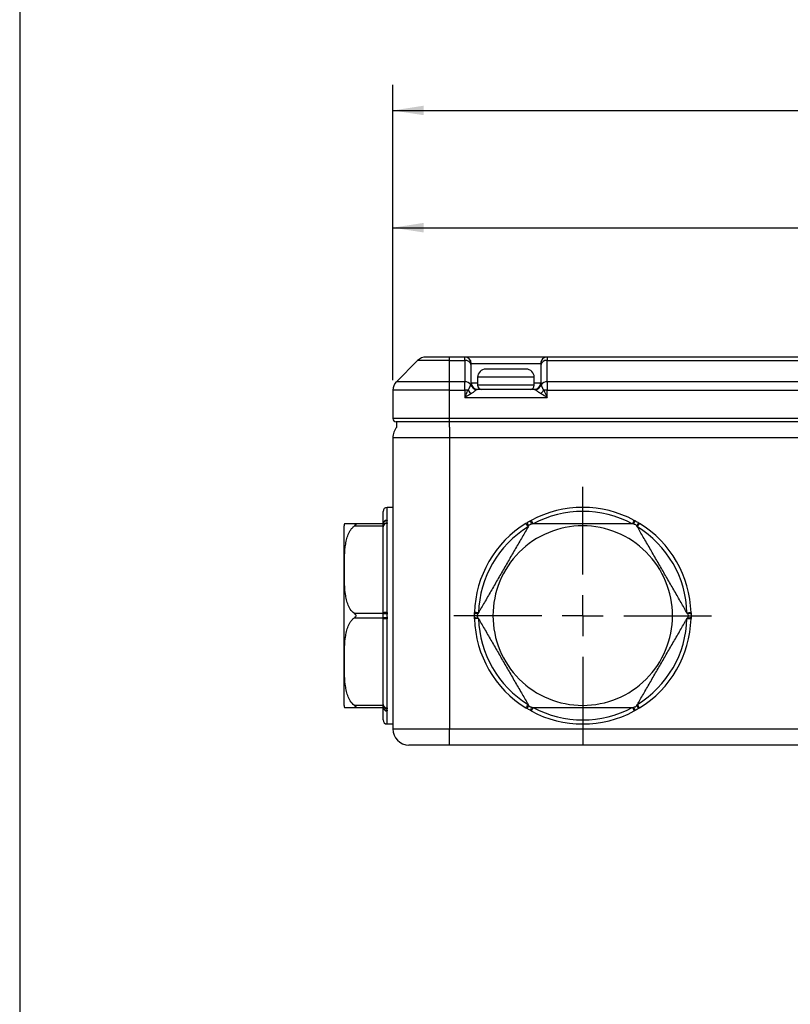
# Model space of a CAD drawing. Header units: millimetres. Extents: x 0 to 559, y 0 to 432.
# Tile 3 of 22: x 0 to 95, y 220 to 342. Entities that reach past the tile are written whole.
import ezdxf

# ---------------------------------------------------------------- set-up
doc = ezdxf.new("R2010")
doc.units = ezdxf.units.MM
doc.linetypes.add('CENTERX2', pattern=[20.32, 12.7, -2.54, 2.54, -2.54])
doc.layers.add('CENTER', color=40, linetype='CENTERX2')
doc.layers.add('DIMENSIONS', color=140, linetype='Continuous', lineweight=25)
doc.styles.add('SLDTEXTSTYLE0', font='TXT', dxfattribs={"width": 0.75})
doc.dimstyles.new('SLDDIMSTYLE1', dxfattribs={"dimtxt": 5.5, "dimasz": 3.81, "dimexe": 0, "dimexo": 0.0625, "dimgap": 1.375, "dimtad": 0, "dimtih": 1, "dimtoh": 1, "dimdec": 1, "dimrnd": 1e-09, "dimzin": 4, "dimdsep": 46, "dimtxsty": 'SLDTEXTSTYLE0', "dimsah": 1, "dimcen": 0.09, "dimadec": 0, "dimazin": 1, "dimtfac": 1, "dimtdec": 1, "dimtofl": 0, "dimtmove": 0, "dimatfit": 3, "dimfxl": 0, "dimfrac": 2, "dimtolj": 1, "dimtzin": 12, "dimarcsym": 0})

# ---------------------------------------------------------------- blocks, each defined once
blk = doc.blocks.new('_D_7')
at = {"layer": 'DIMENSIONS'}
for p, q in [((46.15, 297.56), (46.15, 334.09)), ((236.15, 303.66), (236.15, 334.09)), ((134.04, 331.72), (132.36, 331.72)), ((132.36, 331.72), (132.36, 322.99)), ((148.26, 331.72), (149.94, 331.72)), ((149.94, 331.72), (149.94, 322.99)), ((46.15, 330.91), (129.57, 330.91)), ((236.15, 330.91), (152.73, 330.91)), ((132.36, 322.99), (134.04, 322.99)), ((149.94, 322.99), (148.26, 322.99)), ((236.15, 301.16), (236.15, 302.16)), ((236.15, 296.16), (236.15, 299.66)), ((236.15, 285.18), (236.15, 294.66))]:
    blk.add_line(p, q, dxfattribs=at)
for points in [[(46.15, 330.91), (49.96, 330.33), (49.96, 331.5)], [(236.15, 330.91), (232.34, 331.5), (232.34, 330.33)]]:
    blk.add_solid(points, dxfattribs=at)
at = {"layer": 'DIMENSIONS', "char_height": 5.5, "attachment_point": 1, "style": 'SLDTEXTSTYLE0'}
for s, insert in [('190.0', (132, 339.93)), ('7.48', (134.04, 330.08))]:
    blk.add_mtext(s, dxfattribs=dict(at, insert=insert))
blk = doc.blocks.new('_D_8')
at = {"layer": 'DIMENSIONS'}
for p, q in [((46.15, 297.56), (46.15, 319.58)), ((185.15, 303.66), (185.15, 319.58)), ((108.54, 317.22), (106.86, 317.22)), ((106.86, 317.22), (106.86, 308.49)), ((122.76, 317.22), (124.44, 317.22)), ((124.44, 317.22), (124.44, 308.49)), ((46.15, 316.41), (104.07, 316.41)), ((185.15, 316.41), (127.23, 316.41)), ((106.86, 308.49), (108.54, 308.49)), ((124.44, 308.49), (122.76, 308.49)), ((185.15, 301.16), (185.15, 302.16)), ((185.15, 297.55), (185.15, 299.66))]:
    blk.add_line(p, q, dxfattribs=at)
for points in [[(46.15, 316.41), (49.96, 315.82), (49.96, 317)], [(185.15, 316.41), (181.34, 317), (181.34, 315.82)]]:
    blk.add_solid(points, dxfattribs=at)
at = {"layer": 'DIMENSIONS', "char_height": 5.5, "attachment_point": 1, "style": 'SLDTEXTSTYLE0'}
for s, insert in [('139.0', (106.5, 325.43)), ('5.47', (108.54, 315.58))]:
    blk.add_mtext(s, dxfattribs=dict(at, insert=insert))
blk = doc.blocks.new('SW_CENTERMARKSYMBOL_3')
at = {"layer": 'CENTER', "color": 0}
for p, q in [((0, 5.08), (0, 15.94)), ((0, 0), (0, 2.54)), ((-5.08, 0), (-15.94, 0)), ((0, 0), (-2.54, 0)), ((0, 0), (0, -2.54)), ((0, 0), (2.54, 0)), ((5.08, 0), (15.94, 0)), ((0, -5.08), (0, -15.94))]:
    blk.add_line(p, q, dxfattribs=at)

msp = doc.modelspace()

# ---------------------------------------------------------------- linework, layer by layer
at = {"color": 7, "linetype": 'Continuous'}
msp.add_line((0, 431.8), (0, 0), dxfattribs=at)
for p, q in [((49.21, 299.97), (46.59, 297.35)), ((53.15, 299.97), (49.21, 299.97)), ((53.15, 300.41), (50.27, 300.41)), ((53.15, 299.97), (53.15, 300.41)), ((55.05, 300.41), (53.15, 300.41)), ((53.15, 297.35), (53.15, 299.97)), ((53.15, 299.97), (55.05, 299.97)), ((65.25, 300.41), (55.05, 300.41)), ((55.05, 299.97), (55.05, 300.39)), ((55.05, 299.97), (55.05, 297.35)), ((127.67, 300.41), (65.25, 300.41)), ((65.25, 300.39), (65.25, 299.97)), ((65.25, 297.35), (65.25, 299.97)), ((65.25, 299.97), (128.77, 299.97)), ((55.85, 299.61), (64.45, 299.61)), ((55.85, 299.41), (55.85, 299.6)), ((55.85, 297.21), (55.85, 299.41)), ((62.65, 298.91), (57.65, 298.91)), ((64.45, 299.6), (64.45, 299.41)), ((64.45, 299.41), (64.45, 297.21)), ((53.15, 297.35), (46.59, 297.35)), ((53.15, 296.29), (53.15, 297.35)), ((55.05, 297.35), (53.15, 297.35)), ((55.05, 296.29), (55.05, 297.35)), ((56.65, 297.91), (56.65, 296.91)), ((63.65, 297.91), (56.65, 297.91)), ((63.65, 296.91), (63.65, 297.91)), ((65.25, 297.35), (65.25, 296.29)), ((174.77, 297.35), (65.25, 297.35)), ((53.15, 296.29), (46.15, 296.29)), ((46.15, 296.29), (46.15, 292.81)), ((53.15, 292.81), (53.15, 296.29)), ((53.15, 296.29), (55.05, 296.29)), ((55.05, 296.29), (55.05, 295.41)), ((55.46, 296.29), (55.05, 296.29)), ((55.85, 297.21), (56.65, 297.21)), ((60.15, 296.41), (56.62, 296.41)), ((63.65, 296.91), (56.65, 296.91)), ((60.15, 296.41), (60.15, 296.41)), ((63.68, 296.41), (60.15, 296.41)), ((63.65, 297.21), (64.45, 297.21)), ((65.25, 296.29), (64.84, 296.29)), ((65.25, 295.41), (65.25, 296.29)), ((65.25, 296.29), (174.77, 296.29)), ((55.05, 295.41), (65.25, 295.41)), ((53.15, 292.81), (46.15, 292.81)), ((46.66, 291.74), (46.66, 292.41)), ((174.77, 292.81), (53.15, 292.81)), ((53.15, 292.41), (53.15, 292.81)), ((174.77, 292.41), (53.15, 292.41)), ((53.15, 291.74), (53.15, 292.41)), ((53.15, 291.74), (53.15, 290.41)), ((53.15, 290.41), (46.15, 290.41)), ((46.15, 290.41), (46.15, 254.41)), ((174.77, 290.41), (53.15, 290.41)), ((53.15, 290.41), (53.15, 254.41)), ((46.15, 281.81), (45.45, 281.81)), ((45.45, 280.2), (45.45, 281.81)), ((44.95, 279.76), (41.41, 279.76)), ((41.41, 279.51), (44.95, 279.51)), ((45, 279.9), (44.95, 279.76)), ((44.95, 279.51), (44.95, 279.4)), ((45.45, 268.79), (45.45, 279.82)), ((44.95, 268.66), (41.41, 268.66)), ((41.41, 268.16), (44.95, 268.16)), ((44.95, 268.78), (44.95, 268.66)), ((44.95, 268.16), (44.95, 268.05)), ((45.45, 257), (45.45, 268.03)), ((44.95, 257.31), (41.41, 257.31)), ((41.41, 257.06), (44.95, 257.06)), ((44.95, 257.43), (44.95, 257.31)), ((44.95, 257.07), (45, 256.92)), ((45.45, 255.01), (45.45, 256.62)), ((45.45, 255.01), (46.15, 255.01)), ((46.15, 254.41), (53.15, 254.41)), ((53.15, 254.41), (174.77, 254.41)), ((53.15, 252.41), (53.15, 254.41)), ((53.15, 252.41), (48.15, 252.41)), ((174.77, 252.41), (53.15, 252.41))]:
    msp.add_line(p, q)
at = {"flags": 128}
for points in [[(63.52, 279.76), (63.47, 279.85), (63.43, 279.93), (63.39, 280.01), (63.35, 280.07), (63.32, 280.13), (63.3, 280.17), (63.28, 280.19), (63.28, 280.2)], [(75.78, 279.76), (75.83, 279.85), (75.87, 279.93), (75.91, 280.01), (75.95, 280.07), (75.98, 280.13), (76, 280.17), (76.01, 280.19), (76.02, 280.2)], [(62.88, 279.4), (62.83, 279.48), (62.78, 279.56), (62.74, 279.63), (62.7, 279.7), (62.67, 279.75), (62.64, 279.79), (62.63, 279.82), (62.62, 279.82)], [(76.41, 279.4), (76.46, 279.48), (76.51, 279.56), (76.56, 279.63), (76.6, 279.7), (76.63, 279.75), (76.65, 279.79), (76.67, 279.82), (76.67, 279.82)], [(56.75, 268.78), (56.66, 268.78), (56.56, 268.78), (56.48, 268.79), (56.4, 268.79), (56.34, 268.79), (56.29, 268.79), (56.26, 268.79), (56.25, 268.79)], [(56.75, 268.05), (56.66, 268.04), (56.56, 268.04), (56.48, 268.04), (56.4, 268.04), (56.34, 268.04), (56.29, 268.03), (56.26, 268.03), (56.25, 268.03)], [(82.54, 268.78), (82.64, 268.78), (82.73, 268.78), (82.82, 268.79), (82.9, 268.79), (82.96, 268.79), (83, 268.79), (83.03, 268.79), (83.04, 268.79)], [(82.54, 268.05), (82.64, 268.04), (82.73, 268.04), (82.82, 268.04), (82.9, 268.04), (82.96, 268.04), (83, 268.03), (83.03, 268.03), (83.04, 268.03)], [(62.62, 257), (62.63, 257.01), (62.64, 257.04), (62.67, 257.07), (62.7, 257.13), (62.74, 257.19), (62.78, 257.27), (62.83, 257.35), (62.88, 257.43)], [(63.52, 257.06), (63.47, 256.98), (63.43, 256.89), (63.39, 256.82), (63.35, 256.75), (63.32, 256.7), (63.3, 256.66), (63.28, 256.63), (63.28, 256.62)], [(75.78, 257.06), (75.83, 256.98), (75.87, 256.89), (75.91, 256.82), (75.95, 256.75), (75.98, 256.7), (76, 256.66), (76.01, 256.63), (76.02, 256.62)], [(76.41, 257.43), (76.46, 257.35), (76.51, 257.27), (76.56, 257.19), (76.6, 257.13), (76.63, 257.07), (76.65, 257.04), (76.67, 257.01), (76.67, 257)]]:
    msp.add_lwpolyline(points, dxfattribs=at)
for centre, radius, start, end in [((50.27, 298.91), 1.5, 90, 135), ((55.05, 299.61), 0.8, 359.9927, 89.9913), ((55.05, 299.6), 0.794, 0.4407, 90.433), ((55.15, 299.27), 0.714, 11.4221, 98.0486), ((65.25, 299.61), 0.8, 90.0079, 180.0081), ((65.24, 299.6), 0.794, 89.5659, 179.5604), ((65.15, 299.27), 0.714, 81.9502, 168.579), ((57.65, 297.91), 1, 90, 180), ((62.65, 297.91), 1, 0, 90), ((47.65, 296.29), 1.5, 135, 180), ((55.1, 296.52), 0.834, 33.4007, 93.8577), ((65.19, 296.52), 0.834, 86.1423, 146.5993), ((57.06, 297.56), 2.04, 218.5631, 234.5653), ((56.59, 297.22), 0.826, 196.5962, 267.263), ((56.62, 297.21), 0.795, 187.4389, 269.7782), ((56.65, 297.21), 0.8, 180, 270), ((57.15, 296.91), 0.5, 180, 270), ((63.15, 296.91), 0.5, 270.0001, 0), ((63.65, 297.21), 0.8, 270, 0), ((63.67, 297.21), 0.795, 270.2215, 352.562), ((63.7, 297.22), 0.826, 272.7373, 343.4035), ((63.24, 297.56), 2.04, 305.433, 321.4385), ((46.55, 292.81), 0.4, 180, 270), ((48.15, 290.41), 2, 138.2451, 180), ((45.45, 281.31), 0.5, 90, 180), ((69.65, 268.41), 13.4, 61.6237, 118.3763), ((45.42, 279.73), 0.473, 86.5777, 176.107), ((42.15, 279.52), 2, 172.9638, 180), ((45.4, 279.67), 0.462, 84.6491, 168.0516), ((45.44, 279.4), 0.501, 89.3551, 167.4776), ((45.41, 279.36), 0.467, 85.784, 175.0444), ((69.65, 268.41), 13.4, 121.6237, 178.3763), ((64.17, 280.36), 1.48, 197.8083, 214.7852), ((62.04, 279.13), 1.48, 25.2123, 42.1936), ((77.25, 279.13), 1.48, 137.8092, 154.785), ((75.13, 280.36), 1.48, 325.2134, 342.1932), ((69.65, 268.41), 13.4, 1.6237, 58.3763), ((45.32, 264.37), 4.42, 88.3821, 94.8639), ((44.63, 258.76), 9.9, 85.2969, 88.1634), ((44.63, 278.06), 9.9, 271.8366, 274.7031), ((45.32, 272.46), 4.42, 265.1363, 271.6178), ((56.56, 267.19), 1.48, 85.2128, 102.1933), ((56.56, 269.64), 1.48, 257.8067, 274.7872), ((69.65, 268.41), 13.4, 181.6237, 238.3763), ((69.65, 268.41), 13.4, 301.6237, 358.3763), ((82.73, 267.19), 1.48, 77.8073, 94.7866), ((82.73, 269.64), 1.48, 265.2134, 282.1927), ((42.15, 257.31), 2, 180, 187.0292), ((45.41, 257.47), 0.467, 184.9556, 274.2159), ((45.44, 257.42), 0.501, 192.5224, 270.6446), ((45.4, 257.16), 0.462, 191.9484, 275.351), ((45.42, 257.1), 0.473, 183.8932, 273.4223), ((64.17, 256.47), 1.48, 145.2147, 162.192), ((62.04, 257.69), 1.48, 317.8061, 334.7878), ((77.25, 257.69), 1.48, 205.2149, 222.1911), ((75.13, 256.47), 1.48, 17.8066, 34.7867), ((69.65, 268.41), 13.4, 241.6237, 298.3763), ((45.45, 255.51), 0.5, 180, 270), ((48.15, 254.41), 2, 180, 270)]:
    msp.add_arc(centre, radius, start, end)
for points in [[(55.05, 300.39), (55.05, 300.41), (55.05, 300.41), (55.05, 300.41)], [(65.25, 300.41), (65.25, 300.41), (65.25, 300.41), (65.25, 300.39)], [(55.85, 299.6), (55.85, 299.61), (55.85, 299.61), (55.85, 299.61)], [(64.45, 299.61), (64.45, 299.61), (64.45, 299.61), (64.45, 299.6)], [(55.83, 297.11), (55.84, 297.14), (55.85, 297.18), (55.85, 297.21)], [(64.45, 297.21), (64.45, 297.18), (64.45, 297.14), (64.46, 297.11)], [(75.78, 279.76), (71.95, 281.83), (67.34, 281.83), (63.52, 279.76)], [(44.95, 279.76), (44.95, 280.78), (44.95, 281.31), (44.95, 281.31)], [(44.95, 268.78), (44.95, 273.12), (44.95, 277.12), (44.95, 279.4)], [(62.88, 279.4), (59.18, 277.12), (56.88, 273.12), (56.75, 268.78)], [(82.54, 268.78), (82.42, 273.12), (80.11, 277.12), (76.41, 279.4)], [(44.95, 257.43), (44.95, 259.71), (44.95, 263.7), (44.95, 268.05)], [(45.44, 268.63), (45.44, 268.56), (45.43, 268.49), (45.43, 268.41)], [(56.25, 268.19), (56.25, 268.27), (56.25, 268.34), (56.25, 268.41)], [(56.75, 268.05), (56.88, 263.7), (59.18, 259.71), (62.88, 257.43)], [(76.41, 257.43), (80.11, 259.71), (82.42, 263.7), (82.54, 268.05)], [(83.05, 268.41), (83.05, 268.34), (83.05, 268.27), (83.05, 268.19)], [(44.95, 255.51), (44.95, 255.51), (44.95, 256.05), (44.95, 257.06)], [(63.52, 257.06), (67.34, 255), (71.95, 255), (75.78, 257.06)]]:
    msp.add_open_spline(points, degree=3)
for points, knots in [([(55.05, 295.41), (55.08, 295.47), (55.13, 295.58), (55.2, 295.73), (55.28, 295.9), (55.36, 296.08), (55.43, 296.22), (55.46, 296.29)], [0, 0, 0, 0, 0.206755, 0.37343, 0.500023, 0.766708, 1, 1, 1, 1]), ([(55.46, 296.29), (55.47, 296.31), (55.5, 296.36), (55.54, 296.42), (55.59, 296.5), (55.63, 296.58), (55.68, 296.68), (55.72, 296.77), (55.75, 296.85), (55.78, 296.92), (55.79, 296.96), (55.8, 296.98)], [0, 0, 0, 0, 0.0765928, 0.1551617, 0.2355443, 0.355707, 0.4790124, 0.6068363, 0.732544, 0.8699592, 1, 1, 1, 1]), ([(55.8, 296.98), (55.81, 297), (55.82, 297.05), (55.83, 297.09), (55.83, 297.11)], [0, 0, 0, 0, 0.513718, 1, 1, 1, 1]), ([(56.55, 296.39), (56.54, 296.38), (56.52, 296.37), (56.48, 296.34), (56.44, 296.31), (56.39, 296.27), (56.34, 296.23), (56.26, 296.17), (56.16, 296.09), (56.02, 295.99), (55.92, 295.93), (55.87, 295.9)], [0, 0, 0, 0, 0.0807703, 0.1622083, 0.2446127, 0.328272, 0.4134618, 0.5004434, 0.66622, 0.8322412, 1, 1, 1, 1]), ([(56.62, 296.41), (56.61, 296.41), (56.59, 296.41), (56.57, 296.4), (56.55, 296.39)], [0, 0, 0, 0, 0.441553, 1, 1, 1, 1]), ([(63.74, 296.39), (63.73, 296.4), (63.71, 296.41), (63.69, 296.41), (63.68, 296.41)], [0, 0, 0, 0, 0.5584468, 1, 1, 1, 1]), ([(64.42, 295.9), (64.39, 295.92), (64.33, 295.96), (64.25, 296.01), (64.17, 296.07), (64.09, 296.13), (64, 296.2), (63.9, 296.27), (63.81, 296.35), (63.77, 296.38), (63.74, 296.39)], [0, 0, 0, 0, 0.100952, 0.201098, 0.300758, 0.400256, 0.499915, 0.671924, 0.837867, 1, 1, 1, 1]), ([(64.46, 297.11), (64.47, 297.09), (64.47, 297.07), (64.48, 297.03), (64.49, 297), (64.5, 296.98)], [0, 0, 0, 0, 0.321272, 0.65436, 1, 1, 1, 1]), ([(64.5, 296.98), (64.5, 296.97), (64.51, 296.94), (64.53, 296.9), (64.55, 296.84), (64.58, 296.77), (64.62, 296.68), (64.66, 296.58), (64.71, 296.49), (64.77, 296.39), (64.81, 296.32), (64.84, 296.29)], [0, 0, 0, 0, 0.085903, 0.175029, 0.26753, 0.393193, 0.521057, 0.644317, 0.76452, 0.884374, 1, 1, 1, 1]), ([(64.84, 296.29), (64.86, 296.25), (64.9, 296.16), (64.97, 296.01), (65.04, 295.85), (65.14, 295.65), (65.21, 295.5), (65.25, 295.41)], [0, 0, 0, 0, 0.149811, 0.316358, 0.499677, 0.70683, 1, 1, 1, 1]), ([(55.87, 295.9), (55.83, 295.88), (55.75, 295.83), (55.61, 295.75), (55.46, 295.66), (55.27, 295.54), (55.13, 295.46), (55.05, 295.41)], [0, 0, 0, 0, 0.1498101, 0.3163238, 0.4995906, 0.7067798, 1, 1, 1, 1]), ([(65.25, 295.41), (65.19, 295.45), (65.09, 295.51), (64.95, 295.59), (64.79, 295.68), (64.62, 295.78), (64.49, 295.86), (64.42, 295.9)], [0, 0, 0, 0, 0.208505, 0.375181, 0.500029, 0.766161, 1, 1, 1, 1]), ([(53.15, 292.41), (53.07, 292.41), (52.91, 292.41), (52.67, 292.41), (52.42, 292.41), (52.19, 292.41), (51.82, 292.41), (51.32, 292.41), (50.71, 292.41), (50.11, 292.41), (49.33, 292.41), (48.45, 292.41), (47.73, 292.41), (47.28, 292.41), (47, 292.41), (46.8, 292.41), (46.67, 292.41), (46.59, 292.41), (46.56, 292.41), (46.55, 292.41), (46.55, 292.41)], [0, 0, 0, 0, 0.023336, 0.046629, 0.069911, 0.093212, 0.116565, 0.178303, 0.240092, 0.304405, 0.368768, 0.500006, 0.631244, 0.695556, 0.759919, 0.821658, 0.883446, 0.92231, 0.961113, 1, 1, 1, 1]), ([(45.45, 280.2), (45.45, 280.19), (45.45, 280.17), (45.44, 280.14), (45.44, 280.13)], [0, 0, 0, 0, 0.5037, 1, 1, 1, 1]), ([(63.14, 280.13), (63.16, 280.14), (63.21, 280.17), (63.26, 280.19), (63.28, 280.2)], [0, 0, 0, 0, 0.4963, 1, 1, 1, 1]), ([(76.02, 280.2), (76.04, 280.19), (76.09, 280.17), (76.13, 280.14), (76.16, 280.13)], [0, 0, 0, 0, 0.5037, 1, 1, 1, 1]), ([(40.15, 268.41), (40.15, 271.36), (40.15, 274.18), (40.15, 278.35), (40.15, 279.52), (40.15, 279.52)], [0, 0, 0, 0, 0.5, 0.5, 1, 1, 1, 1]), ([(41.41, 268.66), (41.19, 268.82), (41.03, 269.01), (40.76, 269.43), (40.66, 269.65), (40.5, 270.1), (40.44, 270.33), (40.34, 270.8), (40.3, 271.03), (40.22, 271.74), (40.19, 272.21), (40.17, 273.15), (40.16, 273.62), (40.16, 274.56), (40.17, 275.03), (40.2, 275.97), (40.22, 276.44), (40.3, 277.15), (40.34, 277.38), (40.44, 277.85), (40.5, 278.08), (40.66, 278.53), (40.77, 278.75), (40.96, 279.06), (41.04, 279.16), (41.21, 279.35), (41.3, 279.44), (41.41, 279.51)], [0, 0, 0, 0, 0.0625, 0.0625, 0.125, 0.125, 0.1875, 0.1875, 0.25, 0.25, 0.375, 0.375, 0.5, 0.5, 0.625, 0.625, 0.75, 0.75, 0.8125, 0.8125, 0.875, 0.875, 0.9375, 0.9375, 0.96875, 0.96875, 1, 1, 1, 1]), ([(41.41, 279.76), (41.23, 279.76), (40.75, 279.76), (40.44, 279.76), (40.25, 279.76), (40.17, 279.76), (40.17, 279.76), (40.17, 279.76)], [0, 0, 0, 0, 0.121355, 0.323131, 0.511023, 0.700942, 1, 1, 1, 1]), ([(41.41, 279.76), (41.45, 279.76), (41.49, 279.76), (41.57, 279.74), (41.6, 279.72), (41.6, 279.68), (41.59, 279.67), (41.56, 279.63), (41.55, 279.62), (41.49, 279.57), (41.45, 279.54), (41.41, 279.51)], [0, 0, 0, 0, 0.25, 0.25, 0.5, 0.5, 0.625, 0.625, 0.75, 0.75, 1, 1, 1, 1]), ([(44.95, 279.51), (44.95, 279.59), (44.95, 279.65), (44.95, 279.74), (44.95, 279.76), (44.95, 279.76)], [0, 0, 0, 0, 0.5, 0.5, 1, 1, 1, 1]), ([(45.44, 280.13), (45.44, 280.09), (45.43, 280.05), (45.43, 279.98), (45.44, 279.94), (45.44, 279.91)], [0, 0, 0, 0, 0.5, 0.5, 1, 1, 1, 1]), ([(45.44, 279.91), (45.44, 279.89), (45.45, 279.86), (45.45, 279.84), (45.45, 279.82)], [0, 0, 0, 0, 0.4963, 1, 1, 1, 1]), ([(62.95, 279.51), (62.86, 279.36), (62.75, 279.17), (62.51, 278.75), (62.38, 278.53), (62.12, 278.08), (61.99, 277.84), (61.72, 277.38), (61.58, 277.14), (61.18, 276.44), (60.9, 275.97), (60.36, 275.03), (60.09, 274.56), (59.55, 273.61), (59.27, 273.14), (58.73, 272.2), (58.46, 271.73), (58.05, 271.03), (57.92, 270.8), (57.65, 270.33), (57.52, 270.1), (57.25, 269.65), (57.13, 269.42), (56.95, 269.11), (56.89, 269.01), (56.78, 268.83), (56.73, 268.74), (56.69, 268.66)], [0, 0, 0, 0, 0.0625, 0.0625, 0.125, 0.125, 0.1875, 0.1875, 0.25, 0.25, 0.375, 0.375, 0.5, 0.5, 0.625, 0.625, 0.75, 0.75, 0.8125, 0.8125, 0.875, 0.875, 0.9375, 0.9375, 0.96875, 0.96875, 1, 1, 1, 1]), ([(80.75, 268.41), (80.75, 271.36), (79.58, 274.18), (75.42, 278.35), (72.59, 279.52), (66.7, 279.52), (63.88, 278.35), (59.71, 274.18), (58.54, 271.36), (58.54, 268.41)], [0, 0, 0, 0, 0.25, 0.25, 0.5, 0.5, 0.75, 0.75, 1, 1, 1, 1]), ([(62.62, 279.82), (62.64, 279.84), (62.69, 279.86), (62.73, 279.89), (62.76, 279.91)], [0, 0, 0, 0, 0.5037, 1, 1, 1, 1]), ([(62.76, 279.91), (62.8, 279.93), (62.86, 279.97), (62.95, 280.02), (63.04, 280.07), (63.1, 280.1), (63.14, 280.13)], [0, 0, 0, 0, 0.3116832, 0.5, 0.6882854, 1, 1, 1, 1]), ([(62.95, 279.51), (62.97, 279.54), (62.99, 279.57), (63.05, 279.64), (63.09, 279.67), (63.16, 279.71), (63.18, 279.72), (63.23, 279.74), (63.25, 279.75), (63.31, 279.76), (63.35, 279.76), (63.38, 279.76)], [0, 0, 0, 0, 0.25, 0.25, 0.5, 0.5, 0.625, 0.625, 0.75, 0.75, 1, 1, 1, 1]), ([(75.91, 279.76), (75.73, 279.76), (75.51, 279.76), (75.03, 279.76), (74.77, 279.76), (74.25, 279.76), (73.98, 279.76), (73.44, 279.76), (73.17, 279.76), (72.36, 279.76), (71.82, 279.76), (70.73, 279.76), (70.19, 279.76), (69.1, 279.76), (68.56, 279.76), (67.47, 279.76), (66.93, 279.76), (66.12, 279.76), (65.85, 279.76), (65.31, 279.76), (65.04, 279.76), (64.52, 279.76), (64.26, 279.76), (63.9, 279.76), (63.79, 279.76), (63.57, 279.76), (63.47, 279.76), (63.38, 279.76)], [0, 0, 0, 0, 0.0625, 0.0625, 0.125, 0.125, 0.1875, 0.1875, 0.25, 0.25, 0.375, 0.375, 0.5, 0.5, 0.625, 0.625, 0.75, 0.75, 0.8125, 0.8125, 0.875, 0.875, 0.9375, 0.9375, 0.96875, 0.96875, 1, 1, 1, 1]), ([(75.91, 279.76), (75.95, 279.76), (75.98, 279.76), (76.07, 279.74), (76.11, 279.72), (76.19, 279.68), (76.21, 279.67), (76.25, 279.63), (76.26, 279.62), (76.31, 279.57), (76.33, 279.54), (76.35, 279.51)], [0, 0, 0, 0, 0.25, 0.25, 0.5, 0.5, 0.625, 0.625, 0.75, 0.75, 1, 1, 1, 1]), ([(76.16, 280.13), (76.22, 280.09), (76.28, 280.05), (76.41, 279.98), (76.48, 279.94), (76.54, 279.91)], [0, 0, 0, 0, 0.5, 0.5, 1, 1, 1, 1]), ([(82.61, 268.66), (82.52, 268.82), (82.41, 269.01), (82.17, 269.43), (82.04, 269.65), (81.78, 270.1), (81.64, 270.33), (81.38, 270.8), (81.24, 271.03), (80.84, 271.74), (80.56, 272.21), (80.02, 273.15), (79.75, 273.62), (79.2, 274.56), (78.93, 275.03), (78.39, 275.97), (78.12, 276.44), (77.71, 277.15), (77.58, 277.38), (77.31, 277.85), (77.17, 278.08), (76.91, 278.53), (76.78, 278.75), (76.61, 279.06), (76.55, 279.16), (76.44, 279.35), (76.39, 279.44), (76.35, 279.51)], [0, 0, 0, 0, 0.0625, 0.0625, 0.125, 0.125, 0.1875, 0.1875, 0.25, 0.25, 0.375, 0.375, 0.5, 0.5, 0.625, 0.625, 0.75, 0.75, 0.8125, 0.8125, 0.875, 0.875, 0.9375, 0.9375, 0.96875, 0.96875, 1, 1, 1, 1]), ([(76.54, 279.91), (76.56, 279.89), (76.61, 279.86), (76.65, 279.84), (76.67, 279.82)], [0, 0, 0, 0, 0.4963, 1, 1, 1, 1]), ([(40.15, 257.31), (40.15, 257.31), (40.15, 258.48), (40.15, 262.64), (40.15, 265.47), (40.15, 268.41)], [0, 0, 0, 0, 0.5, 0.5, 1, 1, 1, 1]), ([(41.41, 257.31), (41.19, 257.47), (41.03, 257.66), (40.76, 258.08), (40.66, 258.3), (40.5, 258.75), (40.44, 258.98), (40.34, 259.45), (40.3, 259.68), (40.22, 260.39), (40.19, 260.86), (40.17, 261.8), (40.16, 262.27), (40.16, 263.21), (40.17, 263.68), (40.2, 264.62), (40.22, 265.09), (40.3, 265.8), (40.34, 266.03), (40.44, 266.5), (40.5, 266.73), (40.66, 267.18), (40.77, 267.4), (40.96, 267.71), (41.04, 267.81), (41.21, 268), (41.3, 268.09), (41.41, 268.16)], [0, 0, 0, 0, 0.0625, 0.0625, 0.125, 0.125, 0.1875, 0.1875, 0.25, 0.25, 0.375, 0.375, 0.5, 0.5, 0.625, 0.625, 0.75, 0.75, 0.8125, 0.8125, 0.875, 0.875, 0.9375, 0.9375, 0.96875, 0.96875, 1, 1, 1, 1]), ([(41.41, 268.66), (41.45, 268.63), (41.49, 268.6), (41.57, 268.52), (41.6, 268.47), (41.6, 268.36), (41.56, 268.31), (41.49, 268.23), (41.45, 268.19), (41.41, 268.16)], [0, 0, 0, 0, 0.25, 0.25, 0.5, 0.5, 0.75, 0.75, 1, 1, 1, 1]), ([(44.95, 268.16), (44.95, 268.24), (44.95, 268.33), (44.95, 268.5), (44.95, 268.59), (44.95, 268.66)], [0, 0, 0, 0, 0.5, 0.5, 1, 1, 1, 1]), ([(45.43, 268.41), (45.43, 268.39), (45.43, 268.31), (45.44, 268.24), (45.44, 268.19)], [0, 0, 0, 0, 0.376602, 1, 1, 1, 1]), ([(45.45, 268.79), (45.45, 268.77), (45.45, 268.71), (45.44, 268.66), (45.44, 268.63)], [0, 0, 0, 0, 0.5036997, 1, 1, 1, 1]), ([(45.44, 268.19), (45.44, 268.17), (45.45, 268.11), (45.45, 268.06), (45.45, 268.03)], [0, 0, 0, 0, 0.4963, 1, 1, 1, 1]), ([(56.25, 268.63), (56.25, 268.66), (56.25, 268.71), (56.25, 268.77), (56.25, 268.79)], [0, 0, 0, 0, 0.4963, 1, 1, 1, 1]), ([(56.25, 268.41), (56.25, 268.44), (56.25, 268.51), (56.25, 268.59), (56.25, 268.63)], [0, 0, 0, 0, 0.3766022, 1, 1, 1, 1]), ([(56.25, 268.03), (56.25, 268.06), (56.25, 268.11), (56.25, 268.17), (56.25, 268.19)], [0, 0, 0, 0, 0.5036997, 1, 1, 1, 1]), ([(56.69, 268.16), (56.67, 268.19), (56.65, 268.23), (56.63, 268.31), (56.62, 268.36), (56.62, 268.47), (56.63, 268.52), (56.65, 268.6), (56.67, 268.63), (56.69, 268.66)], [0, 0, 0, 0, 0.25, 0.25, 0.5, 0.5, 0.75, 0.75, 1, 1, 1, 1]), ([(56.69, 268.16), (56.78, 268.01), (56.89, 267.82), (57.13, 267.4), (57.26, 267.18), (57.52, 266.73), (57.65, 266.49), (57.92, 266.03), (58.06, 265.79), (58.46, 265.09), (58.73, 264.62), (59.28, 263.68), (59.55, 263.21), (60.09, 262.26), (60.36, 261.79), (60.91, 260.85), (61.18, 260.38), (61.58, 259.68), (61.72, 259.45), (61.99, 258.98), (62.12, 258.75), (62.38, 258.3), (62.51, 258.07), (62.69, 257.76), (62.75, 257.66), (62.86, 257.48), (62.91, 257.39), (62.95, 257.31)], [0, 0, 0, 0, 0.0625, 0.0625, 0.125, 0.125, 0.1875, 0.1875, 0.25, 0.25, 0.375, 0.375, 0.5, 0.5, 0.625, 0.625, 0.75, 0.75, 0.8125, 0.8125, 0.875, 0.875, 0.9375, 0.9375, 0.96875, 0.96875, 1, 1, 1, 1]), ([(58.54, 268.41), (58.54, 265.47), (59.71, 262.64), (63.88, 258.48), (66.7, 257.31), (72.59, 257.31), (75.42, 258.48), (79.58, 262.64), (80.75, 265.47), (80.75, 268.41)], [0, 0, 0, 0, 0.25, 0.25, 0.5, 0.5, 0.75, 0.75, 1, 1, 1, 1]), ([(76.35, 257.31), (76.43, 257.47), (76.55, 257.66), (76.79, 258.08), (76.91, 258.3), (77.18, 258.75), (77.31, 258.98), (77.58, 259.45), (77.71, 259.68), (78.12, 260.39), (78.39, 260.86), (78.93, 261.8), (79.21, 262.27), (79.75, 263.21), (80.02, 263.68), (80.57, 264.62), (80.84, 265.09), (81.24, 265.8), (81.38, 266.03), (81.65, 266.5), (81.78, 266.73), (82.04, 267.18), (82.17, 267.4), (82.35, 267.71), (82.41, 267.81), (82.51, 268), (82.57, 268.09), (82.61, 268.16)], [0, 0, 0, 0, 0.0625, 0.0625, 0.125, 0.125, 0.1875, 0.1875, 0.25, 0.25, 0.375, 0.375, 0.5, 0.5, 0.625, 0.625, 0.75, 0.75, 0.8125, 0.8125, 0.875, 0.875, 0.9375, 0.9375, 0.96875, 0.96875, 1, 1, 1, 1]), ([(82.61, 268.66), (82.63, 268.63), (82.64, 268.6), (82.67, 268.52), (82.68, 268.47), (82.68, 268.36), (82.67, 268.31), (82.64, 268.23), (82.63, 268.19), (82.61, 268.16)], [0, 0, 0, 0, 0.25, 0.25, 0.5, 0.5, 0.75, 0.75, 1, 1, 1, 1]), ([(83.04, 268.79), (83.04, 268.77), (83.04, 268.71), (83.05, 268.66), (83.05, 268.63)], [0, 0, 0, 0, 0.5037, 1, 1, 1, 1]), ([(83.05, 268.19), (83.05, 268.17), (83.04, 268.11), (83.04, 268.06), (83.04, 268.03)], [0, 0, 0, 0, 0.4963, 1, 1, 1, 1]), ([(83.05, 268.63), (83.05, 268.59), (83.05, 268.51), (83.05, 268.44), (83.05, 268.41)], [0, 0, 0, 0, 0.623398, 1, 1, 1, 1]), ([(40.17, 257.06), (40.17, 257.06), (40.16, 257.06), (40.19, 257.06), (40.34, 257.06), (40.71, 257.06), (41.09, 257.06), (41.35, 257.06), (41.41, 257.06)], [0, 0, 0, 0, 0.084589, 0.375331, 0.667973, 0.839095, 0.961252, 1, 1, 1, 1]), ([(41.41, 257.31), (41.45, 257.28), (41.49, 257.25), (41.57, 257.19), (41.6, 257.16), (41.6, 257.12), (41.59, 257.1), (41.56, 257.09), (41.55, 257.08), (41.49, 257.07), (41.45, 257.06), (41.41, 257.06)], [0, 0, 0, 0, 0.25, 0.25, 0.5, 0.5, 0.625, 0.625, 0.75, 0.75, 1, 1, 1, 1]), ([(44.95, 257.06), (44.95, 257.06), (44.95, 257.09), (44.95, 257.17), (44.95, 257.24), (44.95, 257.31)], [0, 0, 0, 0, 0.5, 0.5, 1, 1, 1, 1]), ([(63.38, 257.06), (63.35, 257.06), (63.31, 257.07), (63.23, 257.09), (63.18, 257.1), (63.11, 257.14), (63.09, 257.16), (63.05, 257.19), (63.03, 257.21), (62.99, 257.25), (62.97, 257.28), (62.95, 257.31)], [0, 0, 0, 0, 0.25, 0.25, 0.5, 0.5, 0.625, 0.625, 0.75, 0.75, 1, 1, 1, 1]), ([(63.38, 257.06), (63.56, 257.06), (63.78, 257.06), (64.27, 257.06), (64.52, 257.06), (65.04, 257.06), (65.31, 257.06), (65.85, 257.06), (66.12, 257.06), (66.93, 257.06), (67.48, 257.06), (68.56, 257.06), (69.11, 257.06), (70.19, 257.06), (70.74, 257.06), (71.83, 257.06), (72.37, 257.06), (73.18, 257.06), (73.45, 257.06), (73.99, 257.06), (74.26, 257.06), (74.78, 257.06), (75.03, 257.06), (75.39, 257.06), (75.51, 257.06), (75.72, 257.06), (75.82, 257.06), (75.91, 257.06)], [0, 0, 0, 0, 0.0625, 0.0625, 0.125, 0.125, 0.1875, 0.1875, 0.25, 0.25, 0.375, 0.375, 0.5, 0.5, 0.625, 0.625, 0.75, 0.75, 0.8125, 0.8125, 0.875, 0.875, 0.9375, 0.9375, 0.96875, 0.96875, 1, 1, 1, 1]), ([(76.35, 257.31), (76.33, 257.28), (76.31, 257.25), (76.25, 257.19), (76.21, 257.16), (76.14, 257.12), (76.11, 257.1), (76.07, 257.09), (76.05, 257.08), (75.98, 257.07), (75.95, 257.06), (75.91, 257.06)], [0, 0, 0, 0, 0.25, 0.25, 0.5, 0.5, 0.625, 0.625, 0.75, 0.75, 1, 1, 1, 1]), ([(45.44, 256.92), (45.44, 256.9), (45.43, 256.86), (45.43, 256.81), (45.43, 256.76), (45.44, 256.72), (45.44, 256.7)], [0, 0, 0, 0, 0.3116832, 0.5, 0.6882854, 1, 1, 1, 1]), ([(45.45, 257), (45.45, 256.99), (45.45, 256.96), (45.44, 256.93), (45.44, 256.92)], [0, 0, 0, 0, 0.5037, 1, 1, 1, 1]), ([(45.44, 256.7), (45.44, 256.69), (45.45, 256.66), (45.45, 256.64), (45.45, 256.62)], [0, 0, 0, 0, 0.4963, 1, 1, 1, 1]), ([(62.76, 256.92), (62.73, 256.93), (62.69, 256.96), (62.64, 256.99), (62.62, 257)], [0, 0, 0, 0, 0.4963003, 1, 1, 1, 1]), ([(63.14, 256.7), (63.08, 256.73), (63.01, 256.77), (62.88, 256.85), (62.82, 256.88), (62.76, 256.92)], [0, 0, 0, 0, 0.5, 0.5, 1, 1, 1, 1]), ([(63.28, 256.62), (63.26, 256.64), (63.21, 256.66), (63.16, 256.69), (63.14, 256.7)], [0, 0, 0, 0, 0.5037, 1, 1, 1, 1]), ([(76.16, 256.7), (76.13, 256.69), (76.09, 256.66), (76.04, 256.64), (76.02, 256.62)], [0, 0, 0, 0, 0.4963003, 1, 1, 1, 1]), ([(76.54, 256.92), (76.5, 256.9), (76.44, 256.86), (76.35, 256.81), (76.26, 256.76), (76.2, 256.72), (76.16, 256.7)], [0, 0, 0, 0, 0.3116832, 0.5, 0.6882854, 1, 1, 1, 1]), ([(76.67, 257), (76.65, 256.99), (76.61, 256.96), (76.56, 256.93), (76.54, 256.92)], [0, 0, 0, 0, 0.5037, 1, 1, 1, 1])]:
    msp.add_open_spline(points, degree=3, knots=knots)

# ---------------------------------------------------------------- block references
at = {"layer": 'CENTER'}
msp.add_blockref('SW_CENTERMARKSYMBOL_3', (69.65, 268.41), dxfattribs=at)

# ---------------------------------------------------------------- dimensions: what is measured, and where the dimension line sits
at = {"layer": 'DIMENSIONS'}
for base, p1, p2, picture, middle in [((46.15, 330.91), (236.15, 283.91), (46.15, 296.29), '_D_7', (141.15, 330.91)), ((185.15, 316.41), (46.15, 296.29), (185.15, 296.28), '_D_8', (115.65, 316.41))]:
    dim = msp.add_linear_dim(base=base, p1=p1, p2=p2, dimstyle='SLDDIMSTYLE1', dxfattribs=at)
    dim.commit()
    dim.dimension.update_dxf_attribs({"geometry": picture, "text_midpoint": middle, "dimtype": 160})

doc.saveas('drawing.dxf')
